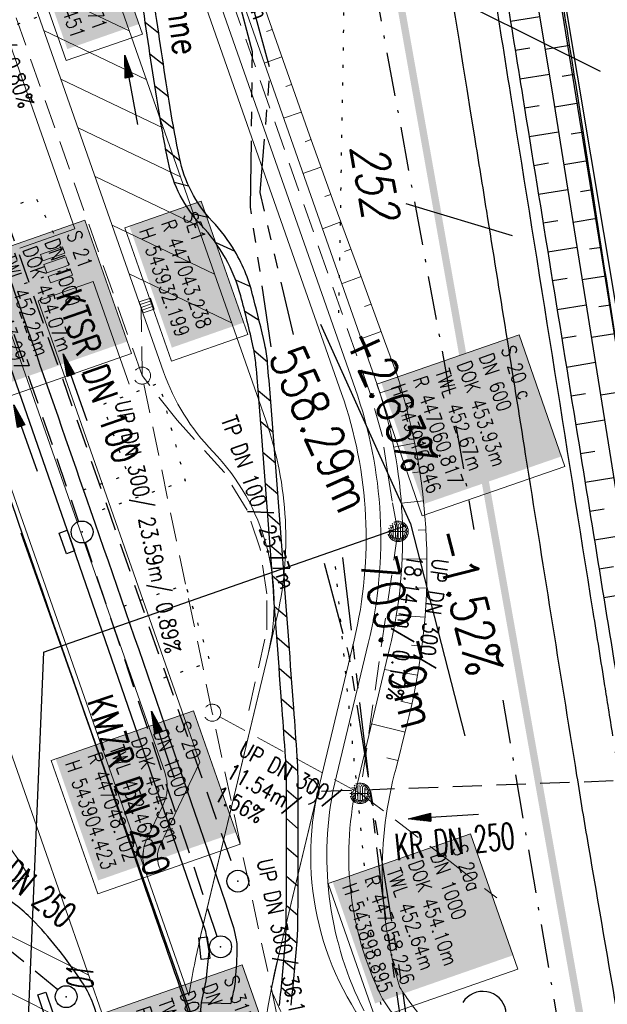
# Model space of a CAD drawing. Extents: x 446740 to 447511, y 442825 to 444215.
# Tile 61 of 94: x 447035 to 447076, y 443884 to 443951. Entities that reach past the tile are written whole.
import ezdxf
from ezdxf.enums import TextEntityAlignment as Align

# ---------------------------------------------------------------- set-up
doc = ezdxf.new("R2010")
doc.units = 0
doc.header["$LTSCALE"] = 2
doc.header["$MEASUREMENT"] = 0
for name, pattern in [('AUSGEZOGEN', [0]), ('BAB-FM2', [2.6, 1.5, -0.5, 0.1, -0.5]), ('GESTRICH-X2', [1.5, 1, -0.5]), ('PHANTOMX2', [5, 2.5, -0.5, 0.5, -0.5, 0.5, -0.5]), ('PUNKTX2_STR', [0.6, 0.1, -0.5])]:
    doc.linetypes.add(name, pattern=pattern)
doc.layers.get('0').update_dxf_attribs({"linetype": 'AUSGEZOGEN'})
for name, color, linetype in [('204-FLSTNR', 8, 'AUSGEZOGEN'), ('204-GRENZL', 8, 'AUSGEZOGEN'), ('204-GRENZL-BAB', 7, 'AUSGEZOGEN'), ('205-FLSTNR', 8, 'AUSGEZOGEN'), ('205-GRENZL', 8, 'AUSGEZOGEN'), ('205-GRENZL-BAB', 7, 'AUSGEZOGEN'), ('ANMERKUNG', 7, 'CONTINUOUS'), ('BAB_FM', 5, 'BAB-FM2'), ('Beschriftung', 7, 'CONTINUOUS'), ('BOESCHG', 250, 'AUSGEZOGEN'), ('DB-Bestand', 8, 'CONTINUOUS'), ('DURCHL', 200, 'GESTRICH-X2'), ('FBRTOP', 250, 'AUSGEZOGEN'), ('GRABEN', 250, 'AUSGEZOGEN'), ('Hintergrund', 7, 'CONTINUOUS'), ('Hintergrundplan', 7, 'CONTINUOUS'), ('KANAL', 7, 'GESTRICH-X2'), ('Lichtwellenleiter COLT', 46, 'PHANTOMX2'), ('Lichtwellenleiter GLH', 46, 'PHANTOMX2'), ('NUTZUNG', 8, 'PUNKTX2_STR'), ('NZ', 250, 'AUSGEZOGEN'), ('PFEIL', 7, 'CONTINUOUS'), ('PFEILTOP', 200, 'AUSGEZOGEN'), ('Rinne', 200, 'CONTINUOUS'), ('SCHSYMBOL', 200, 'AUSGEZOGEN'), ('STRASSE', 250, 'AUSGEZOGEN'), ('STROMLTG', 4, 'AUSGEZOGEN'), ('TEXTO', 4, 'CONTINUOUS'), ('WALD', 8, 'AUSGEZOGEN')]:
    doc.layers.add(name, color=color, linetype=linetype)
doc.styles.add('6', font='txt_____.ttf', dxfattribs={"width": 0.8, "height": 1})
doc.styles.add('8', font='txt_____.ttf', dxfattribs={"width": 0.8, "height": 1})
doc.styles.add('ROMANS', font='romans.shx', dxfattribs={"width": 0.8})

# ---------------------------------------------------------------- blocks, each defined once
blk = doc.blocks.new('GST')
at = {"color": 0}
blk.add_circle((0, 0), 0.75, dxfattribs=at)
blk.add_point((0, 0), dxfattribs=at)
blk = doc.blocks.new('17')
blk.add_lwpolyline([(-0.755, -1.218), (0.748, -1.218), (0.748, -1.801), (-0.755, -1.801)], close=True)
blk.add_blockref('GST', (0, 0))
blk = doc.blocks.new('40')
at = {"color": 0}
blk.add_arc((0.025, 0.311), 0.91, 192.5363, 347.4637, dxfattribs=at)
blk.add_point((0, 0), dxfattribs=at)
blk = doc.blocks.new('10')
blk.add_blockref('GST', (0, 0))
blk = doc.blocks.new('LW')
at = {"color": 0}
blk.add_line((1.183, 0.003), (2.575, 0.003), dxfattribs=at)
for centre, radius, start, end in [((0.065, 1.189), 1.6, 312.72017, 226.72491), ((0.169, 1.08), 1.681, 321.19916, 68.98443), ((0.083, 1.129), 1.668, 319.29157, 65.21007)]:
    blk.add_arc(centre, radius, start, end, dxfattribs=at)
blk = doc.blocks.new('PFEIL2')
at = {"color": 0}
for p, q in [((0.88, 0.002), (-2.401, -0.012)), ((0.881, -0.271), (0.879, 0.276)), ((0.879, 0.276), (2.429, 0.009)), ((0.911, 0.27), (0.879, 0.265)), ((0.965, 0.261), (0.879, 0.246)), ((1.019, 0.252), (0.879, 0.228)), ((1.073, 0.242), (0.879, 0.209)), ((1.127, 0.233), (0.879, 0.191)), ((1.181, 0.224), (0.879, 0.172)), ((1.235, 0.214), (0.879, 0.154)), ((1.289, 0.205), (0.879, 0.135)), ((1.343, 0.196), (0.879, 0.117)), ((1.397, 0.187), (0.879, 0.098)), ((1.451, 0.177), (0.879, 0.08)), ((1.505, 0.168), (0.879, 0.061)), ((1.559, 0.159), (0.88, 0.043)), ((1.613, 0.149), (0.88, 0.024)), ((1.668, 0.14), (0.88, 0.006)), ((1.722, 0.131), (0.88, -0.013)), ((1.776, 0.121), (0.88, -0.031)), ((1.83, 0.112), (0.88, -0.05)), ((1.884, 0.103), (0.88, -0.068)), ((1.938, 0.094), (0.88, -0.087)), ((1.992, 0.084), (0.88, -0.105)), ((2.046, 0.075), (0.88, -0.124)), ((2.1, 0.066), (0.88, -0.142)), ((2.154, 0.056), (0.88, -0.161)), ((2.208, 0.047), (0.88, -0.179)), ((2.262, 0.038), (0.881, -0.198)), ((2.316, 0.029), (0.881, -0.216)), ((2.37, 0.019), (0.881, -0.235)), ((2.424, 0.01), (0.881, -0.253)), ((2.429, 0.009), (0.881, -0.271))]:
    blk.add_line(p, q, dxfattribs=at)
blk = doc.blocks.new('SK-quadrat Rand')
at = {"color": 18, "lineweight": 9, "true_color": 0x000000}
for p, q in [((-0.4, 0.8), (-0.4, 0)), ((-0.4, 0.8), (0.4, 0.8)), ((-0.2, 0.8), (-0.2, 0)), ((0, 0.8), (0, 0)), ((0.2, 0.8), (0.2, 0)), ((0.4, 0.8), (0.4, 0)), ((-0.4, 0), (0.4, 0))]:
    blk.add_line(p, q, dxfattribs=at)
blk = doc.blocks.new('Muldenschacht')
at = {"color": 18, "lineweight": 9, "true_color": 0x000000}
for p, q in [((0.001513, 0.703679), (0.001513, 0.603579)), ((-0.599087, 0.002979), (-0.699187, 0.002979)), ((-0.569691, 0.188574), (-0.664892, 0.219507)), ((-0.492399, 0.083917), (-0.591181, 0.100105)), ((-0.484382, 0.356002), (-0.565365, 0.41484)), ((-0.444073, 0.230912), (-0.53319, 0.276499)), ((0.502013, 0.002979), (-0.498987, 0.002979)), ((0.474843, 0.165641), (-0.471817, 0.165641)), ((-0.350626, 0.358645), (-0.421053, 0.429778)), ((-0.351511, 0.488874), (-0.410348, 0.569857)), ((0.38186, 0.328304), (-0.378834, 0.328304)), ((-0.228204, 0.447647), (-0.274147, 0.536581)), ((-0.215015, 0.669384), (-0.184082, 0.574183)), ((-0.096655, 0.595502), (-0.080293, 0.496748)), ((0.001562, 0.503479), (0.001464, -0.497521)), ((0.093794, 0.596447), (0.078414, 0.497536)), ((0.218041, 0.669384), (0.187109, 0.574183)), ((0.271415, 0.539517), (0.226431, 0.450094)), ((0.413374, 0.569857), (0.354537, 0.488874)), ((0.425748, 0.42812), (0.355042, 0.357263)), ((0.447803, 0.22953), (0.537061, 0.27484)), ((0.568391, 0.41484), (0.487409, 0.356002)), ((0.4959, 0.080963), (0.594778, 0.096559)), ((0.572718, 0.188574), (0.667918, 0.219507)), ((0.602083, 0.008988), (0.702178, 0.00999)), ((-0.569691, -0.182617), (-0.664892, -0.21355)), ((-0.493148, -0.073251), (-0.59208, -0.088497)), ((-0.484382, -0.350045), (-0.565365, -0.408882)), ((-0.445326, -0.222488), (-0.534694, -0.267581)), ((0.474843, -0.159684), (-0.471817, -0.159684)), ((-0.352742, -0.35058), (-0.423593, -0.421292)), ((-0.351511, -0.482917), (-0.410348, -0.5639)), ((0.38186, -0.322346), (-0.378834, -0.322346)), ((-0.228006, -0.441793), (-0.273909, -0.530747)), ((-0.184082, -0.568226), (-0.215015, -0.663427)), ((-0.079489, -0.490923), (-0.095689, -0.589704)), ((0.001513, -0.597621), (0.001513, -0.697721)), ((0.079714, -0.491374), (0.095355, -0.590245)), ((0.187109, -0.568226), (0.218041, -0.663427)), ((0.271696, -0.533418), (0.226665, -0.444019)), ((0.354537, -0.482917), (0.413374, -0.5639)), ((0.426841, -0.421069), (0.355953, -0.350395)), ((0.446654, -0.225822), (0.535682, -0.271583)), ((0.487409, -0.350045), (0.568391, -0.408882)), ((0.496174, -0.073247), (0.595107, -0.088493)), ((0.572718, -0.182617), (0.667918, -0.21355))]:
    blk.add_line(p, q, dxfattribs=at)
for radius in [0.7007, 0.6006, 0.5005]:
    blk.add_circle((0.001513, 0.002979), radius, dxfattribs=at)
blk = doc.blocks.new('Schacht')
at = {"color": 18, "lineweight": 9, "true_color": 0x000000}
blk.add_circle((0, 0), 0.779, dxfattribs=at)

msp = doc.modelspace()

# ---------------------------------------------------------------- linework, layer by layer
at = {"layer": '204-FLSTNR'}
msp.add_line((447066.395, 443952.116), (447075.016, 443947.814), dxfattribs=at)
at = {"layer": '204-GRENZL'}
msp.add_line((447066.433, 443989.73), (447082.203, 443894.991), dxfattribs=at)
at = {"layer": '204-GRENZL-BAB', "const_width": 0.5, "flags": 128}
msp.add_lwpolyline([(447052.551, 444002.072), (447071.8, 443893.516)], dxfattribs=at)
at = {"layer": '205-GRENZL'}
for p, q in [((447067.333, 443984.326), (447089.017, 443854.06)), ((447061.714, 443938.745), (447069.002, 443936.552))]:
    msp.add_line(p, q, dxfattribs=at)
at = {"layer": '205-GRENZL-BAB', "const_width": 0.5, "flags": 128}
msp.add_lwpolyline([(447056.378, 443980.492), (447079.239, 443851.558)], dxfattribs=at)
at = {"layer": 'BAB_FM', "flags": 128}
for points in [[(447059.482, 443954.201), (447065.421, 443921.994), (447066.372, 443916.409)], [(447068.363, 443904.719), (447072.235, 443881.978), (447080.486, 443835.731), (447091.899, 443799.743), (447102.4, 443769.403), (447103.766, 443741.276), (447096.969, 443730.422), (447073.729, 443711.697), (447072.383, 443704.87), (447075.273, 443696.844), (447077.284, 443691.093), (447081.863, 443681.701), (447088.041, 443663.733), (447113.34, 443592.99), (447114.702, 443588.905)]]:
    msp.add_lwpolyline(points, dxfattribs=at)
at = {"layer": 'Beschriftung', "color": 18, "lineweight": 9, "true_color": 0x000000}
for points in [[(447040.54, 443959.374), (447043.687, 443950.366), (447038.463, 443948.542), (447035.316, 443957.549), (447040.54, 443959.374)], [(447047.699, 443938.913), (447050.892, 443929.771), (447045.669, 443927.946), (447042.475, 443937.089), (447047.699, 443938.913)], [(447039.745, 443937.62), (447042.94, 443928.472), (447033.185, 443925.065), (447029.99, 443934.212), (447039.745, 443937.62)], [(447069.488, 443929.75), (447072.61, 443920.724), (447062.844, 443917.346), (447059.723, 443926.372), (447069.488, 443929.75)], [(447047.182, 443903.981), (447050.376, 443894.839), (447040.621, 443891.432), (447037.427, 443900.574), (447047.182, 443903.981)], [(447066.15, 443895.552), (447069.387, 443886.284), (447059.632, 443882.877), (447056.395, 443892.144), (447066.15, 443895.552)], [(447050.511, 443886.584), (447053.748, 443877.316), (447043.993, 443873.908), (447040.755, 443883.176), (447050.511, 443886.584)]]:
    msp.add_lwpolyline(points, close=True, dxfattribs=at)
at = {"layer": 'BOESCHG'}
for p, q in [((447068.885, 443951.238), (447070.886, 443951.559)), ((447069.203, 443949.263), (447070.209, 443949.425)), ((447072.941, 443949.569), (447071.263, 443949.299)), ((447069.521, 443947.289), (447071.545, 443947.616)), ((447073.256, 443947.594), (447072.424, 443947.463)), ((447069.84, 443945.315), (447070.853, 443945.478)), ((447073.566, 443945.618), (447071.912, 443945.359)), ((447070.159, 443943.34), (447072.182, 443943.667)), ((447073.875, 443943.642), (447073.051, 443943.513)), ((447070.479, 443941.366), (447071.488, 443941.529)), ((447074.185, 443941.666), (447072.542, 443941.409)), ((447070.798, 443939.391), (447072.812, 443939.717)), ((447074.494, 443939.69), (447073.675, 443939.562)), ((447074.803, 443937.714), (447073.172, 443937.459)), ((447071.117, 443937.417), (447072.122, 443937.58)), ((447071.437, 443935.443), (447073.442, 443935.767)), ((447075.112, 443935.738), (447074.299, 443935.611)), ((447075.421, 443933.762), (447073.802, 443933.509)), ((447071.756, 443933.468), (447072.757, 443933.63)), ((447072.075, 443931.494), (447074.072, 443931.817)), ((447075.729, 443931.786), (447074.923, 443931.66)), ((447072.394, 443929.52), (447073.391, 443929.681)), ((447076.038, 443929.81), (447074.433, 443929.559)), ((447072.714, 443927.545), (447074.703, 443927.867)), ((447073.033, 443925.571), (447074.025, 443925.732)), ((447076.654, 443925.858), (447075.063, 443925.61)), ((447073.352, 443923.597), (447075.333, 443923.917)), ((447073.672, 443921.622), (447074.66, 443921.782)), ((447073.991, 443919.648), (447075.963, 443919.967)), ((447074.31, 443917.674), (447075.294, 443917.833)), ((447074.63, 443915.699), (447076.593, 443916.017)), ((447074.949, 443913.725), (447075.929, 443913.883)), ((447075.268, 443911.751), (447077.223, 443912.067))]:
    msp.add_line(p, q, dxfattribs=at)
at = {"layer": 'BOESCHG', "flags": 128}
for points in [[(447062.656, 443990.75, 0.00045), (447067.321, 443961.064, 0.000887), (447069.727, 443946.02, 0.000001), (447073.577, 443922.212, -0.000001), (447076.766, 443902.495, -0.000149), (447078.209, 443893.553, -0.000062), (447081.684, 443871.969)], [(447085.476, 443872.521, -0.001589), (447081.716, 443893.946, -0.003741), (447080.216, 443903.065, -0.000237), (447077.077, 443923.141, 0.000199), (447073.348, 443947.002, 0.005898), (447070.846, 443961.825, 0.002999), (447065.407, 443990.886)]]:
    msp.add_lwpolyline(points, format="xyb", dxfattribs=at)
at = {"layer": 'DB-Bestand', "linetype": 'Continuous'}
msp.add_line((447035.362, 443916.183), (447047.907, 443880.685), dxfattribs=at)
at = {"layer": 'DURCHL'}
msp.add_line((447055.938, 443898.469), (447084.281, 443899.5), dxfattribs=at)
at = {"layer": 'FBRTOP', "color": 0, "const_width": 0.5}
for points in [[(447118.971, 443523.408, 0), (447120.057, 443520.305, 0.000001), (447128.316, 443496.708, -0.000001), (447136.574, 443473.112)], [(446961.367, 443973.726, -0.000008), (446963.147, 443968.64, -0.000007), (446967.276, 443956.841, 0.000013), (446971.405, 443945.042, 0.000013), (446975.535, 443933.245, -0.000019), (446979.664, 443921.447, -0.000006), (446983.793, 443909.648, 0.000004), (446987.922, 443897.849, 0.000002), (447000.31, 443862.454, 0.000002), (447012.697, 443827.06, 0.000004), (447025.085, 443791.665, -0.000006), (447037.473, 443756.271, 0), (447039.084, 443751.668, 0.000003)], [(446950.07, 443969.773, 0.000089), (446952.953, 443961.485, 0.000026), (446968.558, 443916.655, 0.000443), (446969.471, 443914.039, 0.00013), (446975.672, 443896.342, -0.000082), (446985.547, 443868.172, -0.00001), (446990.142, 443855.056, -0.000011), (446994.25, 443843.328, -0.000533), (447001.752, 443821.837, 0.000455), (447010.521, 443796.702, 0.000701), (447018.513, 443773.963, -0.000624), (447027.494, 443748.425, -0.000234), (447028.928, 443744.324, 0.000022), (447043.87, 443701.542, 0.000434), (447045.613, 443696.566, 0.000135), (447051.241, 443680.557)]]:
    msp.add_lwpolyline(points, format="xyb", dxfattribs=at)
at = {"layer": 'FBRTOP', "color": 0}
msp.add_lwpolyline([(446964.221, 443974.725, 0.000003), (446967.365, 443965.643, 0.00002), (446968.622, 443962.013, 0.001124), (446976.568, 443939.234, -0.000442), (446996.834, 443881.391), (447012.742, 443835.838, 0.000388), (447024.088, 443803.43, 0.00025), (447041.743, 443753.205)], format="xyb", dxfattribs=at)
at = {"layer": 'GRABEN', "flags": 128}
msp.add_lwpolyline([(447064.231, 443991.411), (447071.702, 443946.673), (447078.687, 443902.894), (447083.669, 443872.975), (447083.767, 443872.566)], dxfattribs=at)
at = {"layer": 'Hintergrund', "color": 254, "lineweight": 18, "true_color": 0xcccccc}
for p, q in [((447009.671, 443990.632), (447043.886, 443892.972)), ((447045.711, 443869.598), (447006.999, 443980.103)), ((447035.766, 443953.953), (447042.775, 443950.582)), ((447034.033, 443951.34), (447039.052, 443937.013)), ((447036.935, 443950.617), (447043.944, 443947.245)), ((447052.568, 443950.68), (447052.167, 443950.54)), ((447053.228, 443948.792), (447052.026, 443948.372)), ((447038.104, 443947.28), (447045.113, 443943.908)), ((447053.89, 443946.905), (447053.49, 443946.764)), ((447054.554, 443945.018), (447053.35, 443944.595)), ((447039.273, 443943.944), (447046.282, 443940.572)), ((447055.22, 443943.132), (447054.818, 443942.988)), ((447055.896, 443941.25), (447054.675, 443940.811)), ((447040.442, 443940.607), (447047.451, 443937.235)), ((447056.573, 443939.368), (447056.161, 443939.22)), ((447041.611, 443937.27), (447048.62, 443933.898)), ((447057.262, 443937.491), (447056.002, 443937.024)), ((447057.956, 443935.615), (447057.525, 443935.455)), ((447042.78, 443933.934), (447049.789, 443930.562)), ((447058.649, 443933.739), (447057.323, 443933.251)), ((447042.78, 443926.374), (447040.315, 443933.409)), ((447059.34, 443931.862), (447058.888, 443931.696)), ((447060.03, 443929.985), (447058.646, 443929.476)), ((447060.718, 443928.107), (447060.247, 443927.935)), ((447061.362, 443926.214), (447059.928, 443925.787)), ((447061.888, 443924.285), (447061.414, 443924.167)), ((447062.324, 443922.333), (447060.895, 443922.048)), ((447062.67, 443920.363), (447062.184, 443920.289)), ((447062.925, 443918.38), (447061.411, 443918.221)), ((447063.089, 443916.387), (447062.558, 443916.356)), ((447063.16, 443914.388), (447061.469, 443914.367)), ((447063.139, 443912.388), (447062.535, 443912.409)), ((447063.025, 443910.392), (447061.073, 443910.548)), ((447062.82, 443908.403), (447062.116, 443908.492)), ((447062.524, 443906.425), (447060.267, 443906.817)), ((447062.136, 443904.463), (447061.366, 443904.634)), ((447061.664, 443902.519), (447059.376, 443903.092)), ((447061.179, 443900.579), (447060.423, 443900.768)), ((447017.078, 443897.27), (447040.008, 443885.877)), ((447018.739, 443892.537), (447041.665, 443881.145)), ((447043.886, 443892.972), (447046.862, 443884.477))]:
    msp.add_line(p, q, dxfattribs=at)
for points in [[(447046.944, 444003.677), (447047.349, 444002.562, -0.19886), (447047.18, 443998.74), (447041.643, 443986.88, 0.190887), (447041.424, 443983.203), (447042.067, 443981.249), (447043.781, 443976.551), (447045.249, 443971.68), (447046.674, 443966.915), (447048.31, 443962.245), (447050.05, 443957.556), (447051.802, 443952.871), (447053.452, 443948.152), (447055.111, 443943.435), (447056.803, 443938.73), (447058.539, 443934.04), (447060.265, 443929.347), (447061.104, 443927.05, -0.141917), (447061.766, 443902.927), (447061.051, 443900.064)], [(447058.195, 443898.159), (447060.608, 443908.243, 0.142317), (447059.745, 443926.338), (447038.875, 443985.916), (447045.905, 444000.536), (447045.039, 444003.01, 0.229036)], [(447046.862, 443884.477, -0.019081), (447047.691, 443888.64), (447052.291, 443907.857, 0.256059), (447048.495, 443921.766, -0.108095), (447045.131, 443927.223), (447035.021, 443956.081, -0.198913), (447035.149, 443958.373), (447037.444, 443963.143, 0.198913), (447037.571, 443965.435), (447036.745, 443967.795, 0.198774), (447035.215, 443969.506), (447030.445, 443971.801, -0.198792), (447028.914, 443973.512), (447027.633, 443977.169, -0.198904), (447027.761, 443979.461), (447030.055, 443984.231, 0.198828), (447030.183, 443986.523), (447026.661, 443996.578, 0.198905)], [(447052.29, 443907.857, 0.25604), (447048.495, 443921.766, -0.108089), (447045.131, 443927.223), (447035.021, 443956.081, -0.198913), (447035.149, 443958.373), (447037.444, 443963.143, 0.198913), (447037.571, 443965.435), (447036.745, 443967.795, 0.198904), (447035.214, 443969.506), (447030.444, 443971.801, -0.198904), (447028.914, 443973.512), (447027.633, 443977.169, -0.198904), (447027.761, 443979.461), (447030.055, 443984.231, 0.198823), (447030.183, 443986.523), (447026.661, 443996.578, 0.198905)], [(447043.886, 443892.972, -0.198968), (447044.014, 443895.264), (447045.083, 443897.484, 0.199028), (447045.21, 443899.777), (447012.974, 443991.788, 0.198904)], [(447012.974, 443991.788), (447045.21, 443899.777, -0.198904), (447045.082, 443897.485), (447044.014, 443895.264, 0.202571), (447043.886, 443892.972)], [(447052.29, 443907.857), (447052.827, 443910.1, 0.143957), (447052.122, 443923.903), (447030.183, 443986.523)], [(447055.484, 443844.447, 0.05367), (447053.005, 443864.239, -0.120248), (447053.041, 443887.365), (447058.177, 443908.825, 0.144021), (447057.311, 443925.735), (447036.214, 443985.944)], [(447056.728, 443898.474), (447059.15, 443908.592, 0.144187), (447058.252, 443926.066), (447037.279, 443985.929)], [(447036.54, 443932.086), (447047.621, 443900.456), (447044.913, 443894.827, 0.238156), (447044.931, 443893.07), (447043.969, 443892.733)], [(447046.862, 443884.477, -0.019149), (447047.692, 443888.645), (447052.29, 443907.857)], [(447061.051, 443900.064, 0.143056), (447061.316, 443885.026)], [(447087.266, 443842.904, 0.118379), (447078.675, 443859.49), (447060.086, 443880.961, -0.24167), (447055.756, 443898.707)], [(447058.855, 443883.427, -0.166149), (447056.728, 443898.474)], [(447060.192, 443884.106, -0.166149), (447058.202, 443898.193)], [(447082.897, 443841.825, 0.118379), (447075.273, 443856.545), (447056.684, 443878.016, -0.082189), (447052.505, 443884.838)]]:
    msp.add_lwpolyline(points, format="xyb", dxfattribs=at)
msp.add_lwpolyline([(447016.504, 443905.931), (447015.558, 443905.602, 0.146526), (447023.934, 443897.773), (447034.958, 443892.294), (447035.909, 443892.628, 0.146323), (447027.539, 443900.448), (447016.504, 443905.931)], format="xyb", close=True, dxfattribs=at)
for points in [[(447055.755, 443898.705), (447053.041, 443887.365), (447052.505, 443884.838)], [(447079.654, 443861.414), (447073.187, 443869.482), (447067.301, 443877.614), (447062.648, 443883.178), (447062.551, 443883.295), (447062.455, 443883.414), (447062.361, 443883.533), (447062.267, 443883.653), (447062.175, 443883.774), (447062.084, 443883.896), (447061.994, 443884.018), (447061.905, 443884.142), (447061.818, 443884.266), (447061.731, 443884.391), (447061.689, 443884.452), (447061.646, 443884.516), (447061.561, 443884.643), (447061.478, 443884.77), (447061.397, 443884.898), (447061.316, 443885.026)], [(447079.654, 443861.414), (447061.598, 443882.27), (447061.491, 443882.395), (447061.385, 443882.521), (447061.28, 443882.648), (447061.176, 443882.776), (447061.073, 443882.905), (447060.972, 443883.035), (447060.871, 443883.166), (447060.772, 443883.298), (447060.674, 443883.43), (447060.578, 443883.564), (447060.531, 443883.629), (447060.482, 443883.698), (447060.388, 443883.834), (447060.295, 443883.97), (447060.203, 443884.107), (447060.113, 443884.244)]]:
    msp.add_lwpolyline(points, dxfattribs=at)
at = {"layer": 'Hintergrundplan', "color": 254, "lineweight": 18, "true_color": 0xcccccc}
for p, q in [((447009.671, 443990.632), (447043.886, 443892.972)), ((447045.711, 443869.598), (447006.999, 443980.103)), ((447035.766, 443953.953), (447042.775, 443950.582)), ((447034.033, 443951.34), (447039.052, 443937.013)), ((447036.935, 443950.617), (447043.944, 443947.245)), ((447052.568, 443950.68), (447052.167, 443950.54)), ((447053.228, 443948.792), (447052.026, 443948.372)), ((447038.104, 443947.28), (447045.113, 443943.908)), ((447053.89, 443946.905), (447053.49, 443946.764)), ((447054.554, 443945.018), (447053.35, 443944.595)), ((447039.273, 443943.944), (447046.282, 443940.572)), ((447055.22, 443943.132), (447054.818, 443942.988)), ((447055.896, 443941.25), (447054.675, 443940.811)), ((447040.442, 443940.607), (447047.451, 443937.235)), ((447056.573, 443939.368), (447056.161, 443939.22)), ((447041.611, 443937.27), (447048.62, 443933.898)), ((447057.262, 443937.491), (447056.002, 443937.024)), ((447039.05, 443937.012), (447035.279, 443935.691)), ((447057.956, 443935.615), (447057.525, 443935.455)), ((447042.78, 443933.934), (447049.789, 443930.562)), ((447058.649, 443933.739), (447057.323, 443933.251)), ((447036.541, 443932.087), (447040.313, 443933.408)), ((447042.78, 443926.374), (447040.315, 443933.409)), ((447059.34, 443931.862), (447058.888, 443931.696)), ((447060.03, 443929.985), (447058.646, 443929.476)), ((447060.718, 443928.107), (447060.247, 443927.935)), ((447061.362, 443926.214), (447059.928, 443925.787)), ((447061.888, 443924.285), (447061.414, 443924.167)), ((447062.324, 443922.333), (447060.895, 443922.048)), ((447062.67, 443920.363), (447062.184, 443920.289)), ((447062.925, 443918.38), (447061.411, 443918.221)), ((447063.089, 443916.387), (447062.558, 443916.356)), ((447063.16, 443914.388), (447061.469, 443914.367)), ((447063.139, 443912.388), (447062.535, 443912.409)), ((447063.025, 443910.392), (447061.073, 443910.548)), ((447062.82, 443908.403), (447062.116, 443908.492)), ((447062.524, 443906.425), (447060.267, 443906.817)), ((447062.136, 443904.463), (447061.366, 443904.634)), ((447061.664, 443902.519), (447059.376, 443903.092)), ((447061.179, 443900.579), (447060.423, 443900.768)), ((447017.078, 443897.27), (447040.008, 443885.877)), ((447018.739, 443892.537), (447041.665, 443881.145)), ((447043.886, 443892.972), (447046.862, 443884.477))]:
    msp.add_line(p, q, dxfattribs=at)
for points in [[(447046.944, 444003.677), (447047.349, 444002.562, -0.19886), (447047.18, 443998.74), (447041.643, 443986.88, 0.190887), (447041.424, 443983.203), (447042.067, 443981.249), (447043.781, 443976.551), (447045.249, 443971.68), (447046.674, 443966.915), (447048.31, 443962.245), (447050.05, 443957.556), (447051.802, 443952.871), (447053.452, 443948.152), (447055.111, 443943.435), (447056.803, 443938.73), (447058.539, 443934.04), (447060.265, 443929.347), (447061.104, 443927.05, -0.141917), (447061.766, 443902.927), (447061.051, 443900.064)], [(447058.195, 443898.159), (447060.608, 443908.243, 0.142317), (447059.745, 443926.338), (447038.875, 443985.916), (447045.905, 444000.536), (447045.039, 444003.01, 0.229036)], [(447052.29, 443907.857, 0.25604), (447048.495, 443921.766, -0.108089), (447045.131, 443927.223), (447035.021, 443956.081, -0.198913), (447035.149, 443958.373), (447037.444, 443963.143, 0.198913), (447037.571, 443965.435), (447036.745, 443967.795, 0.198904), (447035.214, 443969.506), (447030.444, 443971.801, -0.198904), (447028.914, 443973.512), (447027.633, 443977.169, -0.198904), (447027.761, 443979.461), (447030.055, 443984.231, 0.198823), (447030.183, 443986.523), (447026.661, 443996.578, 0.198905)], [(447012.974, 443991.788), (447045.21, 443899.777, -0.198904), (447045.082, 443897.485), (447044.014, 443895.264, 0.202571), (447043.886, 443892.972)], [(447052.29, 443907.857), (447052.827, 443910.1, 0.143957), (447052.122, 443923.903), (447030.183, 443986.523)], [(447055.484, 443844.447, 0.05367), (447053.005, 443864.239, -0.120248), (447053.041, 443887.365), (447058.177, 443908.825, 0.144021), (447057.311, 443925.735), (447036.214, 443985.944)], [(447056.728, 443898.474), (447059.15, 443908.592, 0.144187), (447058.252, 443926.066), (447037.279, 443985.929)], [(447036.54, 443932.086), (447047.621, 443900.456), (447044.913, 443894.827, 0.238156), (447044.931, 443893.07), (447043.969, 443892.733)], [(447046.862, 443884.477, -0.019149), (447047.692, 443888.645), (447052.29, 443907.857)], [(447061.051, 443900.064, 0.143056), (447061.316, 443885.026)], [(447087.266, 443842.904, 0.118379), (447078.675, 443859.49), (447060.086, 443880.961, -0.24167), (447055.756, 443898.707)], [(447058.855, 443883.427, -0.166149), (447056.728, 443898.474)], [(447060.192, 443884.106, -0.166149), (447058.202, 443898.193)], [(447082.897, 443841.825, 0.118379), (447075.273, 443856.545), (447056.684, 443878.016, -0.082189), (447052.505, 443884.838)]]:
    msp.add_lwpolyline(points, format="xyb", dxfattribs=at)
for points in [[(447036.851, 443934.83), (447036.704, 443935.249), (447038.212, 443935.777), (447038.359, 443935.358), (447036.851, 443934.83)], [(447038.653, 443934.52), (447037.144, 443933.992), (447036.939, 443934.578), (447038.447, 443935.107), (447038.653, 443934.52)], [(447037.232, 443933.74), (447037.379, 443933.321), (447038.888, 443933.85), (447038.741, 443934.269), (447037.232, 443933.74)]]:
    msp.add_lwpolyline(points, close=True, dxfattribs=at)
msp.add_lwpolyline([(447027.801, 443900.318), (447016.504, 443905.931), (447015.557, 443905.604, 0.142623), (447023.669, 443897.905), (447034.958, 443892.295), (447035.909, 443892.628, 0.142623), (447027.801, 443900.318)], format="xyb", close=True, dxfattribs=at)
for points in [[(447055.755, 443898.705), (447053.041, 443887.365), (447052.505, 443884.838)], [(447079.654, 443861.414), (447073.187, 443869.482), (447067.301, 443877.614), (447062.648, 443883.178), (447062.551, 443883.295), (447062.455, 443883.414), (447062.361, 443883.533), (447062.267, 443883.653), (447062.175, 443883.774), (447062.084, 443883.896), (447061.994, 443884.018), (447061.905, 443884.142), (447061.818, 443884.266), (447061.731, 443884.391), (447061.689, 443884.452), (447061.646, 443884.516), (447061.561, 443884.643), (447061.478, 443884.77), (447061.397, 443884.898), (447061.316, 443885.026)], [(447079.654, 443861.414), (447061.598, 443882.27), (447061.491, 443882.395), (447061.385, 443882.521), (447061.28, 443882.648), (447061.176, 443882.776), (447061.073, 443882.905), (447060.972, 443883.035), (447060.871, 443883.166), (447060.772, 443883.298), (447060.674, 443883.43), (447060.578, 443883.564), (447060.531, 443883.629), (447060.482, 443883.698), (447060.388, 443883.834), (447060.295, 443883.97), (447060.203, 443884.107), (447060.113, 443884.244)]]:
    msp.add_lwpolyline(points, dxfattribs=at)
at = {"layer": 'KANAL', "color": 92, "lineweight": 9, "true_color": 0x00b400}
for p, q in [((447059.365, 443925.475), (447038.214, 443985.756, 453.623)), ((447043.659, 443926.954, 454.07), (447025.425, 443978.755)), ((447043.659, 443926.954, 454.07), (447043.601, 443931.631, 453.88)), ((447060.112, 443922.772), (447059.365, 443925.475)), ((447060.517, 443920.084), (447060.112, 443922.772)), ((447060.787, 443918.359), (447060.517, 443920.084)), ((447061.18, 443916.278, 453.936), (447060.787, 443918.359)), ((447056.024, 443868.511, 453.443), (447048.464, 443903.855, 454.391)), ((447058.589, 443898.327, 454.106), (447064.743, 443893.658))]:
    msp.add_line(p, q, dxfattribs=at)
at = {"layer": 'KANAL'}
for p, q in [((447023.375, 443969.25), (447049.969, 443893.031)), ((447030, 443943.969), (447039.313, 443916.938)), ((447055.938, 443898.469), (447084.281, 443899.5))]:
    msp.add_line(p, q, dxfattribs=at)
at = {"layer": 'KANAL', "color": 92, "lineweight": 18, "true_color": 0x00b400}
msp.add_line((447064.743, 443893.658), (447067.949, 443891.162), dxfattribs=at)
at = {"layer": 'KANAL', "flags": 128}
for points in [[(447048.797, 443888.525), (447039.786, 443915.529)], [(447037.88, 443884.866), (447026.033, 443894.584)]]:
    msp.add_lwpolyline(points, dxfattribs=at)
at = {"layer": 'KANAL', "color": 92, "lineweight": 9, "true_color": 0x00b400}
for points in [[(447061.18, 443916.278, 453.936), (447058.589, 443898.327, 454.106), (447048.464, 443903.855, 454.391), (447043.659, 443926.954, 454.07)], [(447050.973, 443904.006, 0), (447052.202, 443909.544, 0), (447052.203, 443911.994, 0), (447051.742, 443915.075, 0), (447050.844, 443917.728, 0), (447049.268, 443920.348, 0), (447046.05, 443923.91, 0), (447043.659, 443926.954, 454.07)]]:
    msp.add_polyline3d(points, dxfattribs=at)
at = {"layer": 'Lichtwellenleiter COLT', "flags": 128}
for points in [[(447037.616, 444000.412), (447039.02, 443997.63), (447042.69, 443991.11), (447046.49, 443980.95), (447046.58, 443972.29), (447046.96, 443967.89), (447049.93, 443956.08), (447051.34, 443951.88), (447052.41, 443948.01), (447051.72, 443939.51), (447054.013, 443929.767)], [(447057.385, 443914.479), (447060.02, 443891.99), (447062.289, 443876.251)]]:
    msp.add_lwpolyline(points, dxfattribs=at)
at = {"layer": 'Lichtwellenleiter GLH', "flags": 128}
for points in [[(447037.685, 444000.436), (447044.884, 443987.135), (447045.948, 443981.02), (447045.712, 443971.692), (447046.171, 443967.977), (447051.195, 443949.172), (447051.058, 443938.506), (447052.475, 443928.937)], [(447056.118, 443914.11), (447057.794, 443907.87), (447061.362, 443885.636), (447062.752, 443875.974)]]:
    msp.add_lwpolyline(points, dxfattribs=at)
at = {"layer": 'NUTZUNG', "flags": 128}
for points in [[(447057.138, 443931.249), (447057.57, 443957.05), (447055.804, 443961.712), (447048.218, 443965.11), (447052.656, 443969.974), (447052.244, 443976.134)], [(447028.693, 443950.567), (447031.604, 443951.594), (447029.952, 443955.669), (447034.293, 443957.555), (447036.93, 443951.666), (447029.259, 443948.962)], [(447033.084, 443937.983), (447036.397, 443939.134), (447038.763, 443934.351), (447034.823, 443932.982)], [(447039.637, 443919.127), (447042.684, 443920.186), (447040.968, 443924.981), (447044.82, 443926.447), (447046.609, 443919.736), (447040.199, 443917.509)], [(447061.882, 443875.656), (447059.624, 443885.65), (447056.894, 443914.013)], [(447042.397, 443911.165), (447046.622, 443912.625), (447048.304, 443907.32), (447044.208, 443905.911)]]:
    msp.add_lwpolyline(points, dxfattribs=at)
at = {"layer": 'NZ'}
for p, q in [((447055.877, 443930.472), (447062.049, 443916.8)), ((447062.049, 443916.8), (447065.753, 443902.265)), ((447036.896, 443907.994), (447061.744, 443916.694)), ((447036.896, 443907.994), (447035.857, 443882.943))]:
    msp.add_line(p, q, dxfattribs=at)
at = {"layer": 'PFEILTOP'}
for p, q in [((447043.875, 443951.187), (447044.79, 443950.457)), ((447044.195, 443949.012), (447045.118, 443948.276)), ((447044.533, 443946.824), (447045.462, 443946.083)), ((447044.888, 443944.622), (447045.834, 443943.867)), ((447045.269, 443942.494), (447046.253, 443941.709)), ((447045.863, 443940.207), (447046.845, 443939.959)), ((447047.018, 443938.095), (447048.246, 443937.786)), ((447048.669, 443936.097), (447050.007, 443935.479)), ((447050.052, 443933.526), (447051.072, 443933.055)), ((447050.691, 443931.367), (447051.668, 443930.765)), ((447051.317, 443928.7), (447052.243, 443927.905)), ((447051.602, 443925.946), (447052.464, 443925.205)), ((447051.771, 443923.823), (447052.63, 443923.085)), ((447051.934, 443921.705), (447052.793, 443920.968)), ((447052.096, 443919.589), (447052.954, 443918.852)), ((447052.257, 443917.474), (447053.114, 443916.737)), ((447052.416, 443915.36), (447053.273, 443914.623)), ((447052.573, 443913.247), (447053.43, 443912.511)), ((447052.73, 443911.135), (447053.586, 443910.399)), ((447052.886, 443909.023), (447053.742, 443908.288)), ((447053.041, 443906.913), (447053.897, 443906.177)), ((447053.196, 443904.802), (447054.052, 443904.067)), ((447053.349, 443902.693), (447054.204, 443901.959)), ((447053.496, 443900.589), (447054.329, 443899.874)), ((447053.54, 443898.575), (447054.344, 443897.884)), ((447053.545, 443896.593), (447054.347, 443895.904)), ((447053.545, 443894.615), (447054.346, 443893.928)), ((447053.542, 443892.641), (447054.341, 443891.955)), ((447053.535, 443890.669), (447054.332, 443889.985)), ((447053.508, 443888.715), (447054.269, 443888.061)), ((447053.367, 443886.859), (447054.108, 443886.222)), ((447053.194, 443885.03), (447053.925, 443884.402))]:
    msp.add_line(p, q, dxfattribs=at)
at = {"layer": 'Rinne'}
for points in [[(447053.061, 443883.78, 0.007215), (447053.459, 443887.941, 0.018758), (447053.529, 443889.548, 0.002508), (447053.537, 443899.313, 0.016328), (447053.482, 443900.813, 0.000879), (447053.248, 443904.087, 0.000308), (447052.559, 443913.436, 0.00071), (447051.828, 443923.078, 0.001484), (447051.458, 443927.693, 0.033768), (447051.275, 443928.902, 0.01137), (447050.41, 443932.423, 0.123245), (447047.712, 443937.262, -0.138974), (447045.443, 443941.643, -0.010107), (447044.806, 443945.117, -0.00511), (447043.755, 443952.023, -0.017238), (447042.891, 443960.121, 0.050173), (447042.411, 443962.883, 0.053456), (447041.751, 443964.54, 0.03286), (447037.907, 443971.517, -0.007898)], [(447046.211, 443941.905, -0.009999), (447045.584, 443945.329, -0.005055), (447044.547, 443952.137, -0.017344), (447043.677, 443960.287, 0.050066), (447043.191, 443963.091, 0.053722)], [(447050.007, 443935.479, 0.056036), (447048.468, 443937.541, -0.138931), (447046.211, 443941.905, -0.009999)], [(447051.281, 443932.283, 0.075145), (447050.007, 443935.479, -0.138931)], [(447052.252, 443927.811, 0.03381), (447052.058, 443929.089, 0.010346), (447051.281, 443932.283, 0.122739)], [(447053.861, 443883.81, 0.007222), (447054.259, 443887.939, 0.018934), (447054.329, 443889.52, 0.002571), (447054.339, 443899.305, 0.01634), (447054.282, 443900.843, 0.000867), (447054.046, 443904.155, 0.000307), (447053.357, 443913.496, 0.000711), (447052.63, 443923.085, 0.001442), (447052.252, 443927.811, 0.03381)]]:
    msp.add_lwpolyline(points, format="xyb", dxfattribs=at)
at = {"layer": 'SCHSYMBOL'}
for points in [[(447038.532, 443916.356), (447039.029, 443914.938), (447038.479, 443914.745), (447037.982, 443916.164)], [(447048.122, 443888.494), (447048.289, 443887.001), (447047.71, 443886.936), (447047.543, 443888.43)]]:
    msp.add_lwpolyline(points, close=True, dxfattribs=at)
at = {"layer": 'STRASSE'}
for points in [[(447041.176, 443881.432, 0.001872), (447040.301, 443883.897, 0.056151), (447039.637, 443885.247, 0.027107), (447037.823, 443887.77, 0.023122), (447036.129, 443889.687, 0.039357), (447035, 443890.681, 0.016729), (447033.458, 443891.758, 0.021771), (447032.213, 443892.493, 0.00424), (447031.256, 443892.992, 0.001159), (447027.738, 443894.78, 0.012233), (447021.582, 443897.704, -0.012648), (447015.63, 443900.536, -0.04443), (447012.536, 443902.469, -0.040823), (447009.574, 443905.112, -0.048131), (447006.927, 443908.492, -0.056635), (447005.322, 443911.773, -0.000988), (447002.382, 443920.089, -0.000382), (446994.841, 443941.603, -0.000001), (446989.039, 443958.198, -0.000032)], [(447062.812, 443984.485, 0.000031), (447067.774, 443953.189, 0.000135), (447068.931, 443945.908, 0.000002), (447074.525, 443910.767, 0.000014), (447075.333, 443905.695, 0.000003), (447075.577, 443904.158, 0.000002), (447075.88, 443902.258, 0.000405)], [(447056.172, 444006.907, 0.000256), (447057.959, 443995.782, 0.000007), (447066.417, 443943.312, -0.000072), (447067.235, 443938.233, -0.000506), (447069.899, 443921.568, 0.000383), (447073.414, 443899.55, 0.002551), (447074.205, 443894.777, 0.000503), (447078.363, 443870.591, 0.006787), (447082.529, 443848.311, 0.026597), (447083.97, 443842.705, 0.011408), (447085.657, 443837.742, 0.003012), (447092.583, 443819.14, 0.000539), (447102.034, 443794.298, 0.00389), (447103.374, 443790.868, 0.002567), (447104.913, 443787.074, -0.001252), (447108.088, 443779.304, -0.003407), (447110.594, 443773.006, -0.003634)], [(447004.522, 443984.274, 0.013483), (447005.141, 443982.442, 0.018379), (447005.68, 443981.13, 0.004639), (447006.593, 443979.168, 0.048663), (447006.7, 443978.991, 0.04272), (447007.105, 443978.534, 0.00936), (447009.154, 443976.656, 0.010751), (447010.735, 443975.32, -0.0134), (447011.997, 443974.242, -0.03425), (447013.574, 443972.611, -0.021464), (447015.785, 443969.746, -0.019911), (447017.514, 443967.075, -0.044873), (447018.123, 443965.798, -0.004791), (447019.374, 443962.326, -0.000504), (447030.905, 443929.214, -0.000095), (447044.341, 443890.484, 0.000368), (447047.811, 443880.499, 0.001539), (447048.2, 443879.394, -0.000545), (447049.304, 443876.275, -0.023323), (447050.243, 443873.158, -0.004484), (447054.215, 443856.708, -0.047748), (447055.15, 443849.699, -0.025986), (447054.957, 443836.728)], [(447076.053, 443901.179, 0.000038), (447077.929, 443889.524, 0.000629)]]:
    msp.add_lwpolyline(points, format="xyb", dxfattribs=at)
at = {"layer": 'STRASSE', "flags": 128}
for points in [[(447047.811, 443880.499), (447047.588, 443882.46), (447047.736, 443884), (447048.038, 443885.474), (447048.26, 443887.489), (447048.016, 443888.858), (447038.709, 443915.867), (447028.833, 443944.241), (447023.831, 443958.512), (447022.877, 443960.645), (447022.523, 443961.122), (447021.477, 443962.145), (447019.725, 443963.673), (447018.943, 443964.509), (447018.123, 443965.798)], [(447047.736, 443884), (447049.73, 443883.928)]]:
    msp.add_lwpolyline(points, dxfattribs=at)
msp.add_lwpolyline([(447025.566, 443959.411, -0.000381), (447029.306, 443948.826, -0.001098), (447030.595, 443945.145, -0.000016), (447036.17, 443929.103, -0.000022), (447040.125, 443917.722, -0.001823), (447049.655, 443889.966, -0.030853), (447050.11, 443888.291, -0.057556), (447050.157, 443887.76, -0.014054), (447050.039, 443885.588, -0.025397), (447049.955, 443884.962, -0.015155), (447049.73, 443883.928)], format="xyb", dxfattribs=at)
at = {"layer": 'STROMLTG', "flags": 128}
msp.add_lwpolyline([(447063.135, 444009.459), (447076.104, 443929.08), (447088.686, 443850.851), (447098.591, 443788.777), (447119.945, 443713.693), (447137.296, 443652.546), (447149.05, 443610.868), (447165.811, 443551.77), (447182.94, 443491.245), (447201.137, 443426.258), (447217.472, 443369.186), (447234.498, 443310.938)], dxfattribs=at)

# ---------------------------------------------------------------- block references
at = {"layer": 'KANAL'}
for name, p, rotation in [('SK-quadrat Rand', (447043.601, 443931.631), 289.2688179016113), ('Muldenschacht', (447061.18, 443916.278), 270), ('Muldenschacht', (447058.589, 443898.327), 270)]:
    msp.add_blockref(name, p, dxfattribs=dict(at, rotation=rotation))
at = {"layer": 'KANAL', "xscale": 0.75, "yscale": 0.75}
for p in [(447043.659, 443926.954), (447048.464, 443903.855)]:
    msp.add_blockref('Schacht', p, dxfattribs=at)
at = {"layer": 'PFEIL'}
for p, rotation in [((447039.072, 443926.15), 109.22560000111), ((447035.67, 443922.667), 109.0105000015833), ((447045.079, 443901.655), 108.4524999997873), ((447064.297, 443896.744), 183.4176429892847)]:
    msp.add_blockref('PFEIL2', p, dxfattribs=dict(at, rotation=rotation))
at = {"layer": 'PFEILTOP'}
for p, rotation in [((447042.916, 443946.525), 100.1040161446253), ((447064.297, 443896.744), 183.4176429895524)]:
    msp.add_blockref('PFEIL2', p, dxfattribs=dict(at, rotation=rotation))
at = {"layer": 'SCHSYMBOL'}
for name, p, rotation in [('GST', (447039.549, 443916.24), 289.2891999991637), ('40', (447055.173, 443898.437), 89.03229485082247), ('10', (447050.212, 443892.31), 289.2892), ('GST', (447049.034, 443887.814), 289.2891999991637), ('17', (447038.46, 443884.39), 289.2892)]:
    msp.add_blockref(name, p, dxfattribs=dict(at, rotation=rotation))
at = {"layer": 'WALD', "rotation": 281.8129182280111}
msp.add_blockref('LW', (447065.811, 443882.975), dxfattribs=at)

# ---------------------------------------------------------------- texts
at = {"layer": '205-FLSTNR', "style": 'ROMANS', "oblique": 15, "width": 0.8}
msp.add_text('252', height=2.5, rotation=280.39563, dxfattribs=at).set_placement((447057.895, 443942.64))
at = {"layer": 'ANMERKUNG', "style": 'ROMANS', "oblique": 7, "width": 0.5}
msp.add_text('01', height=1.8, rotation=90, dxfattribs=at).set_placement((447040.301, 443884.897))
at = {"layer": 'Beschriftung', "color": 92, "true_color": 0x00b400, "char_height": 1.1, "attachment_point": 1, "line_spacing_factor": 0.959981, "style": '6'}
for s, insert, rotation in [('TP DN 100/ 73.30m', (447048.232, 443963.384), 289.33452), ('MP DN 350/ 54.92m/ 0.80%', (447030.423, 443962.278), 289.39275), ('UP DN 300/ 23.59m/ 0.89%', (447042.868, 443925.353), 281.42244), ('TP DN 100/ 25.77m', (447050.088, 443924.326), 289.25515), ('UP DN 300/^J18.14 m/ 0.17%', (447064.659, 443914.322), 261.78679), ('UP DN 300/^J11.54m/^J1.56%', (447050.707, 443901.979), 331.3665), ('UP DN 300/ 36.14m/ 2.71%', (447052.589, 443893.943), 282.0726)]:
    msp.add_mtext(s, dxfattribs=dict(at, insert=insert, rotation=rotation))
at = {"layer": 'Beschriftung', "color": 18, "true_color": 0x000000, "char_height": 1, "attachment_point": 1, "line_spacing_factor": 0.959981, "style": '8', "bg_fill": 1, "box_fill_scale": 1.5, "bg_fill_color": 256, "bg_fill_true_color": 11599800, "bg_fill_transparency": 0}
for s, insert, rotation in [('SE2^JR 447034.771^JH 543956.451', (447040.233, 443958.737), 289.25515), ('SE1^JR 447043.238^JH 543932.199', (447047.392, 443938.276), 289.25515), ('S 21^JDN 1000^JDOK 454.07m^JTWL 452.25m^JR 447043.297^JH 543927.521', (447039.438, 443936.983), 289.25515), ('S 20 c^JDN 600^JDOK 453.93m^JTWL 452.67m^JR 447060.817^JH 543916.846', (447069.179, 443929.114), 289.07802), ('S 20^JDN 1000^JDOK 454.38m^JTWL 452.46m^JR 447048.102^JH 543904.423', (447046.875, 443903.345), 289.25515), ('S 20a^JDN 1000^JDOK 454.10m^JTWL 452.64m^JR 447058.226^JH 543898.895', (447065.843, 443894.915), 289.25515), ('S 31b^JDN 1000^JDOK 453.77m^JTWL 452.01m^JR 447043.419^JH 543872.572', (447050.203, 443885.947), 289.25515)]:
    msp.add_mtext(s, dxfattribs=dict(at, insert=insert, rotation=rotation))
at = {"layer": 'DURCHL', "style": 'ROMANS', "width": 0.6}
msp.add_text('KR DN 250', height=1.8, rotation=5.63066, dxfattribs=at).set_placement((447065.153, 443894.14), align=Align.CENTER)
at = {"layer": 'NZ', "style": 'ROMANS', "width": 0.8}
for s, rotation, p in [('+2.63%', 294.29627, (447057.498, 443929.519)), ('558.29m', 294.29627, (447052.274, 443928.264)), ('-1.52%', 284.29627, (447063.481, 443916.174)), ('709.79m', 284.29627, (447058.542, 443914.205))]:
    msp.add_text(s, height=2.5, rotation=rotation, dxfattribs=at).set_placement(p)
at = {"layer": 'Rinne', "style": 'ROMANS', "width": 0.8}
msp.add_text('Rinne', height=1.8, rotation=278.38675, dxfattribs=at).set_placement((447045.068, 443954.038))
at = {"layer": 'TEXTO', "style": 'ROMANS'}
for s, rotation, width, p in [('KTSR DN 100', 289.2256, 0.75, (447039.763, 443926.616)), ('KMZR DN 250', 288.4525, 0.75, (447041.906, 443898.603)), ('KMZR DN 250', 320.637, 0.6, (447034.199, 443892.246))]:
    msp.add_text(s, height=1.8, rotation=rotation, dxfattribs=dict(at, width=width)).set_placement(p, align=Align.CENTER)

doc.saveas('drawing.dxf')
